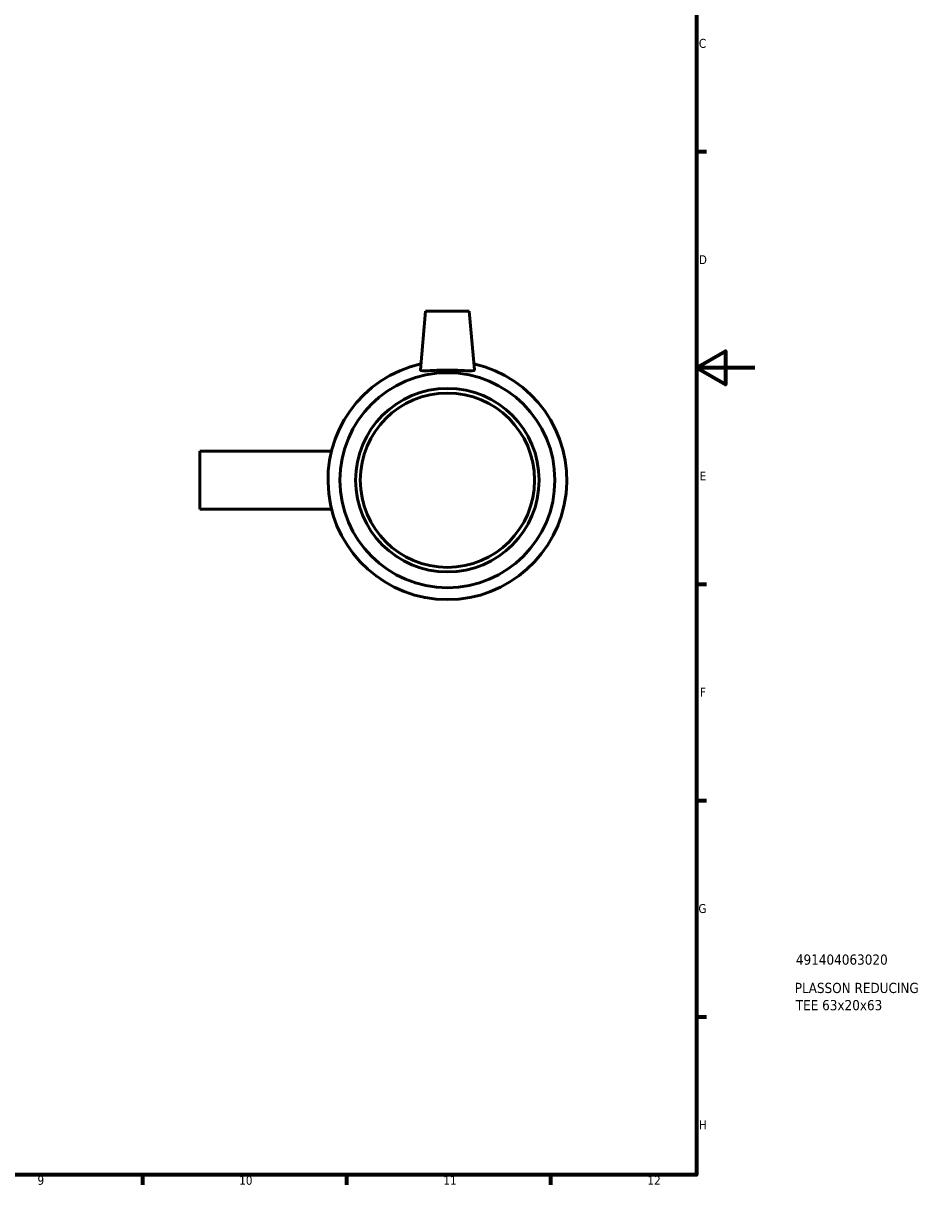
# Model space of a CAD drawing. Header units: millimetres. Extents: x 0 to 900, y -38 to 869.
# Tile 2 of 4: x 590 to 900, y 17 to 415. Entities that reach past the tile are written whole.
import ezdxf

# ---------------------------------------------------------------- set-up
doc = ezdxf.new("R2010")
doc.units = ezdxf.units.MM
for name, color, linetype, lineweight in [('Border (ANSI)', 7, 'Continuous', 70), ('Title (ISO)', 7, 'Continuous', 50), ('Visible (ANSI)', 7, 'Continuous', 50)]:
    doc.layers.add(name, color=color, linetype=linetype, lineweight=lineweight)
doc.styles.add('Note Text (ANSI)', font='tahoma.ttf')
doc.styles.add('Note Text (ISO)', font='tahoma.ttf')

# ---------------------------------------------------------------- blocks, each defined once
blk = doc.blocks.new('Borders Default Border')
at = {"layer": 'Border (ANSI)'}
for p, q in [((821, 371.25), (824.45, 371.25)), ((821, 222.75), (824.45, 222.75)), ((821, 148.5), (824.45, 148.5)), ((821, 74.25), (824.45, 74.25)), ((630.75, 20), (630.75, 16.55)), ((700.83, 20), (700.83, 16.55)), ((770.92, 20), (770.92, 16.55))]:
    blk.add_line(p, q, dxfattribs=at)
at = {"layer": 'Border (ANSI)', "flags": 128}
for points in [[(20, 20), (20, 574), (821, 574), (821, 20), (20, 20)], [(841, 297), (821, 297), (831, 302.77), (831, 291.23), (821, 297)]]:
    blk.add_lwpolyline(points, dxfattribs=at)
at = {"layer": 'Border (ANSI)', "attachment_point": 7, "style": 'Note Text (ANSI)'}
for s, insert, char_height in [('C', (821.8, 406.8), 3.05), ('D', (821.81, 332.6), 3.05), ('E', (822.05, 258.35), 3.05), ('F', (822.14, 184.1), 3.05), ('G', (821.66, 109.79), 3.05), ('H', (821.81, 35.6), 3.05), ('9', (594.7, 16.49), 3.05), ('10', (663.96, 16.49), 3.048), ('11', (734.04, 16.55), 3.048), ('12', (804.13, 16.55), 3.048)]:
    blk.add_mtext(s, dxfattribs=dict(at, insert=insert, char_height=char_height))
blk = doc.blocks.new('Title Blocks ISO')
at = {"layer": 'Title (ISO)', "style": 'Note Text (ISO)'}
for tag, p in [('PART_NUMBER_001', (34.13, 72.11)), ('DESCRIPTION_001', (33.74, 62.38)), ('DESCRIPTION_002', (34.09, 56.47))]:
    blk.add_attdef(tag, p, '', height=3.5, dxfattribs=at)

msp = doc.modelspace()

# ---------------------------------------------------------------- linework, layer by layer
at = {"layer": 'Visible (ANSI)'}
for p, q in [((727.964, 316.427), (726.199, 296.26)), ((727.964, 316.427), (742.964, 316.427)), ((742.964, 316.427), (744.728, 296.26)), ((650.464, 268.427), (650.464, 248.427)), ((650.464, 268.427), (695.702, 268.427)), ((650.464, 248.427), (695.702, 248.427))]:
    msp.add_line(p, q, dxfattribs=at)
for radius in [36.9, 31.5, 29.925]:
    msp.add_circle((735.464, 258.427), radius, dxfattribs=at)
msp.add_arc((735.464, 258.427), 41, 102.78971, 77.21029, dxfattribs=at)
msp.add_open_spline([(744.725, 296.214), (744.692, 296.08), (744.434, 295.994), (743.458, 295.938), (742.739, 295.965), (741.102, 296.05), (740.07, 296.114), (737.821, 296.21), (736.604, 296.24), (734.324, 296.24), (733.106, 296.21), (730.857, 296.114), (729.826, 296.05), (728.188, 295.965), (727.47, 295.938), (726.493, 295.994), (726.235, 296.08), (726.199, 296.228), (726.198, 296.244), (726.2, 296.26)], degree=3, knots=[0, 0, 0, 0, 0.3399642, 0.3399642, 0.6799283, 0.6799283, 1.0219403, 1.0219403, 1.3639522, 1.3639522, 1.7059642, 1.7059642, 2.0479761, 2.0479761, 2.3879403, 2.3879403, 2.7279044, 2.7279044, 2.7647012, 2.7647012, 2.7647012, 2.7647012], dxfattribs=at)
msp.add_open_spline([(744.728, 296.26), (744.729, 296.244), (744.728, 296.228), (744.725, 296.214)], degree=3, dxfattribs=at)

# ---------------------------------------------------------------- block references
msp.add_blockref('Borders Default Border', (0, 0))
msp.add_blockref('Title Blocks ISO', (821, 20)).add_auto_attribs({'PART_NUMBER_001': '491404063020', 'DESCRIPTION_001': 'PLASSON REDUCING', 'DESCRIPTION_002': 'TEE 63x20x63'})

doc.saveas('drawing.dxf')
